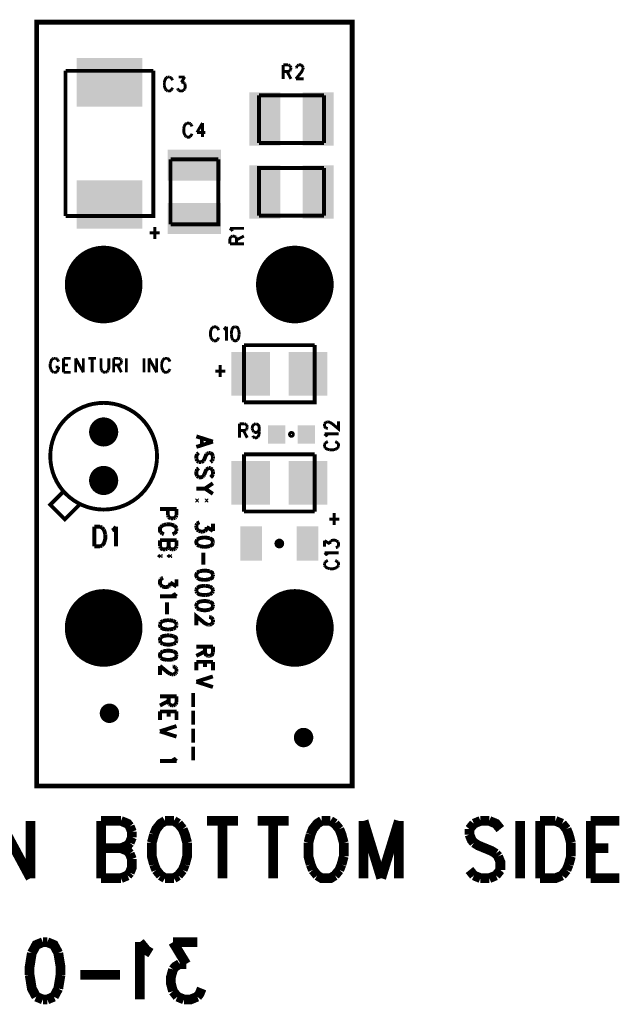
# Model space of a CAD drawing. Extents: x 7.05 to 9.21, y 7.55 to 9.58.
# Tile 2 of 2: x 7.96 to 9.21, y 7.55 to 9.58. Entities that reach past the tile are written whole.
import ezdxf

# ---------------------------------------------------------------- set-up
doc = ezdxf.new("R2010")
doc.units = 0
doc.layers.get('0').update_dxf_attribs({"linetype": 'CONTINUOUS'})
doc.layers.add('BOTASSEMBLY_PHO', color=6, linetype='CONTINUOUS')

# ---------------------------------------------------------------- blocks, each defined once
blk = doc.blocks.new('ROUND_6')
at = {"const_width": 0.03}
blk.add_lwpolyline([(-0.015, 0, 1), (0.015, 0, 1)], format="xyb", close=True, dxfattribs=at)
blk = doc.blocks.new('ROUND_25')
at = {"const_width": 0.02}
blk.add_lwpolyline([(-0.01, 0, 1), (0.01, 0, 1)], format="xyb", close=True, dxfattribs=at)
blk = doc.blocks.new('RECTANGLE_65')
blk.add_solid([(-0.0225, -0.0355), (-0.0225, 0.0355), (0.0225, -0.0355), (0.0225, 0.0355)])
blk = doc.blocks.new('RECTANGLE_137')
blk.add_solid([(-0.0675, -0.05), (-0.0675, 0.05), (0.0675, -0.05), (0.0675, 0.05)])
blk = doc.blocks.new('RECTANGLE_138')
blk.add_solid([(-0.018, -0.019), (-0.018, 0.019), (0.018, -0.019), (0.018, 0.019)])
blk = doc.blocks.new('ROUND_162')
at = {"const_width": 0.08}
blk.add_lwpolyline([(-0.04, 0, 1), (0.04, 0, 1)], format="xyb", close=True, dxfattribs=at)
blk = doc.blocks.new('RECTANGLE_163')
blk.add_solid([(-0.055, -0.032), (-0.055, 0.032), (0.055, -0.032), (0.055, 0.032)])
blk = doc.blocks.new('RECTANGLE_164')
blk.add_solid([(-0.04, -0.045), (-0.04, 0.045), (0.04, -0.045), (0.04, 0.045)])
blk = doc.blocks.new('RECTANGLE_171')
blk.add_solid([(-0.032, -0.055), (-0.032, 0.055), (0.032, -0.055), (0.032, 0.055)])

msp = doc.modelspace()

# ---------------------------------------------------------------- linework, layer by layer
at = {"layer": 'BOTASSEMBLY_PHO'}
for points, const_width in [([(8.65, 8), (8, 8), (8, 9.575), (8.65, 9.575), (8.65, 8)], 0.01), ([(8.508, 9.48687), (8.508, 9.458)], 0.006), ([(8.508, 9.48687), (8.51822, 9.48687)], 0.006), ([(8.51822, 9.48687), (8.52163, 9.4855)], 0.006), ([(8.52163, 9.4855), (8.52277, 9.48412)], 0.006), ([(8.52277, 9.48412), (8.5239, 9.48137)], 0.006), ([(8.5239, 9.47862), (8.52277, 9.47587)], 0.006), ([(8.5239, 9.48137), (8.5239, 9.47862)], 0.006), ([(8.53527, 9.48137), (8.5364, 9.48412)], 0.006), ([(8.53527, 9.48), (8.53527, 9.48137)], 0.006), ([(8.5364, 9.48412), (8.53754, 9.4855)], 0.006), ([(8.53754, 9.4855), (8.53981, 9.48687)], 0.006), ([(8.53981, 9.48687), (8.54436, 9.48687)], 0.006), ([(8.54436, 9.48687), (8.54663, 9.4855)], 0.006), ([(8.54663, 9.4855), (8.54777, 9.48412)], 0.006), ([(8.54777, 9.48412), (8.5489, 9.48137)], 0.006), ([(8.5489, 9.47862), (8.54777, 9.47587)], 0.006), ([(8.5489, 9.48137), (8.5489, 9.47862)], 0.006), ([(8.05944, 9.17539), (8.05944, 9.4746)], 0.008), ([(8.05944, 9.4746), (8.24055, 9.4746)], 0.008), ([(8.24055, 9.4746), (8.24055, 9.17539), (8.05944, 9.17539)], 0.008), ([(8.26754, 9.4605), (8.26527, 9.45775), (8.26413, 9.455)], 0.006), ([(8.26981, 9.46187), (8.26754, 9.4605)], 0.006), ([(8.27436, 9.46187), (8.26981, 9.46187)], 0.006), ([(8.27663, 9.4605), (8.27436, 9.46187)], 0.006), ([(8.2789, 9.45775), (8.27663, 9.4605)], 0.006), ([(8.28004, 9.455), (8.2789, 9.45775)], 0.006), ([(8.29254, 9.46187), (8.30504, 9.46187)], 0.006), ([(8.30504, 9.46187), (8.29822, 9.45087)], 0.006), ([(8.51822, 9.47312), (8.508, 9.47312)], 0.006), ([(8.51595, 9.47312), (8.5239, 9.458)], 0.006), ([(8.52163, 9.4745), (8.51822, 9.47312)], 0.006), ([(8.52277, 9.47587), (8.52163, 9.4745)], 0.006), ([(8.54777, 9.47587), (8.5455, 9.47175), (8.53413, 9.458)], 0.006), ([(8.53413, 9.458), (8.55004, 9.458)], 0.006), ([(8.26413, 9.455), (8.26299, 9.45087)], 0.006), ([(8.26299, 9.45087), (8.26299, 9.444)], 0.006), ([(8.26299, 9.444), (8.26413, 9.43987)], 0.006), ([(8.26413, 9.43987), (8.26527, 9.43712)], 0.006), ([(8.26527, 9.43712), (8.26754, 9.43437)], 0.006), ([(8.27663, 9.43437), (8.2789, 9.43712)], 0.006), ([(8.2789, 9.43712), (8.28004, 9.43987)], 0.006), ([(8.2914, 9.43575), (8.29027, 9.4385)], 0.006), ([(8.29822, 9.45087), (8.30163, 9.45087)], 0.006), ([(8.30163, 9.45087), (8.3039, 9.4495)], 0.006), ([(8.30504, 9.43712), (8.30277, 9.43437)], 0.006), ([(8.3039, 9.4495), (8.30504, 9.44812)], 0.006), ([(8.30504, 9.44812), (8.30618, 9.444), (8.30618, 9.44125), (8.30504, 9.43712)], 0.006), ([(8.26754, 9.43437), (8.26981, 9.433)], 0.006), ([(8.26981, 9.433), (8.27436, 9.433), (8.27663, 9.43437)], 0.006), ([(8.29254, 9.43437), (8.2914, 9.43575)], 0.006), ([(8.30277, 9.43437), (8.29936, 9.433), (8.29595, 9.433), (8.29254, 9.43437)], 0.006), ([(8.45807, 9.42421), (8.59192, 9.42421)], 0.008), ([(8.45807, 9.32578), (8.45807, 9.42421)], 0.008), ([(8.59192, 9.42421), (8.59192, 9.32578)], 0.008), ([(8.30413, 9.36), (8.303, 9.35587)], 0.006), ([(8.303, 9.35587), (8.303, 9.349), (8.30413, 9.34487)], 0.006), ([(8.30754, 9.3655), (8.30527, 9.36275), (8.30413, 9.36)], 0.006), ([(8.30981, 9.36687), (8.30754, 9.3655)], 0.006), ([(8.31436, 9.36687), (8.30981, 9.36687)], 0.006), ([(8.31663, 9.3655), (8.31436, 9.36687)], 0.006), ([(8.3189, 9.36275), (8.31663, 9.3655)], 0.006), ([(8.32004, 9.36), (8.3189, 9.36275)], 0.006), ([(8.34163, 9.36687), (8.33027, 9.34762)], 0.006), ([(8.34163, 9.36687), (8.34163, 9.338)], 0.006), ([(8.30413, 9.34487), (8.30527, 9.34212)], 0.006), ([(8.30527, 9.34212), (8.30754, 9.33937)], 0.006), ([(8.30754, 9.33937), (8.30981, 9.338)], 0.006), ([(8.30981, 9.338), (8.31436, 9.338), (8.31663, 9.33937)], 0.006), ([(8.31663, 9.33937), (8.3189, 9.34212)], 0.006), ([(8.3189, 9.34212), (8.32004, 9.34487)], 0.006), ([(8.33027, 9.34762), (8.34731, 9.34762)], 0.006), ([(8.59192, 9.32578), (8.45807, 9.32578)], 0.008), ([(8.37421, 9.29192), (8.37421, 9.15807), (8.27578, 9.15807)], 0.008), ([(8.27578, 9.15807), (8.27578, 9.29192)], 0.008), ([(8.27578, 9.29192), (8.37421, 9.29192)], 0.008), ([(8.45807, 9.17578), (8.45807, 9.27421), (8.59192, 9.27421)], 0.008), ([(8.59192, 9.27421), (8.59192, 9.17578)], 0.008), ([(8.59192, 9.17578), (8.45807, 9.17578)], 0.008), ([(8.24322, 9.15275), (8.24322, 9.128)], 0.006), ([(8.233, 9.14037), (8.25345, 9.14037)], 0.006), ([(8.40225, 9.1464), (8.39812, 9.14981)], 0.006), ([(8.39812, 9.14981), (8.427, 9.14981)], 0.006), ([(8.3995, 9.13163), (8.40087, 9.13277)], 0.006), ([(8.40087, 9.13277), (8.40362, 9.1339)], 0.006), ([(8.40362, 9.14413), (8.40225, 9.1464)], 0.006), ([(8.40362, 9.1339), (8.40637, 9.1339)], 0.006), ([(8.40637, 9.1339), (8.40912, 9.13277)], 0.006), ([(8.40912, 9.13277), (8.4105, 9.13163)], 0.006), ([(8.41187, 9.12595), (8.427, 9.1339)], 0.006), ([(8.39812, 9.12822), (8.3995, 9.13163)], 0.006), ([(8.39812, 9.118), (8.39812, 9.12822)], 0.006), ([(8.39812, 9.118), (8.427, 9.118)], 0.006), ([(8.4105, 9.13163), (8.41187, 9.12822)], 0.006), ([(8.41187, 9.12822), (8.41187, 9.118)], 0.006), ([(8.35913, 8.94), (8.358, 8.93587)], 0.006), ([(8.358, 8.93587), (8.358, 8.929), (8.35913, 8.92487)], 0.006), ([(8.36254, 8.9455), (8.36027, 8.94275), (8.35913, 8.94)], 0.006), ([(8.36481, 8.94687), (8.36254, 8.9455)], 0.006), ([(8.36936, 8.94687), (8.36481, 8.94687)], 0.006), ([(8.37163, 8.9455), (8.36936, 8.94687)], 0.006), ([(8.3739, 8.94275), (8.37163, 8.9455)], 0.006), ([(8.37504, 8.94), (8.3739, 8.94275)], 0.006), ([(8.38527, 8.94137), (8.38754, 8.94275)], 0.006), ([(8.38754, 8.94275), (8.39095, 8.94687)], 0.006), ([(8.39095, 8.94687), (8.39095, 8.918)], 0.006), ([(8.40231, 8.94137), (8.40118, 8.9345), (8.40118, 8.93037)], 0.006), ([(8.40118, 8.93037), (8.40231, 8.9235)], 0.006), ([(8.408, 8.94687), (8.40459, 8.9455), (8.40231, 8.94137)], 0.006), ([(8.41027, 8.94687), (8.408, 8.94687)], 0.006), ([(8.41595, 8.94137), (8.41368, 8.9455), (8.41027, 8.94687)], 0.006), ([(8.41368, 8.91937), (8.41595, 8.9235), (8.41709, 8.93037)], 0.006), ([(8.41709, 8.93037), (8.41709, 8.9345), (8.41595, 8.94137)], 0.006), ([(8.35913, 8.92487), (8.36027, 8.92212)], 0.006), ([(8.36027, 8.92212), (8.36254, 8.91937)], 0.006), ([(8.36254, 8.91937), (8.36481, 8.918)], 0.006), ([(8.36481, 8.918), (8.36936, 8.918), (8.37163, 8.91937)], 0.006), ([(8.37163, 8.91937), (8.3739, 8.92212)], 0.006), ([(8.3739, 8.92212), (8.37504, 8.92487)], 0.006), ([(8.40231, 8.9235), (8.40459, 8.91937)], 0.006), ([(8.40459, 8.91937), (8.408, 8.918), (8.41027, 8.918), (8.41368, 8.91937)], 0.006), ([(8.42716, 8.90905), (8.57283, 8.90905)], 0.008), ([(8.57283, 8.90905), (8.57283, 8.79094), (8.42716, 8.79094)], 0.008), ([(8.42716, 8.79094), (8.42716, 8.90905)], 0.008), ([(8.02913, 8.875), (8.028, 8.87087)], 0.006), ([(8.028, 8.87087), (8.028, 8.864), (8.02913, 8.85987)], 0.006), ([(8.03254, 8.8805), (8.03027, 8.87775), (8.02913, 8.875)], 0.006), ([(8.03481, 8.88187), (8.03254, 8.8805)], 0.006), ([(8.03936, 8.88187), (8.03481, 8.88187)], 0.006), ([(8.04163, 8.8805), (8.03936, 8.88187)], 0.006), ([(8.0439, 8.87775), (8.04163, 8.8805)], 0.006), ([(8.04504, 8.875), (8.0439, 8.87775)], 0.006), ([(8.05527, 8.88187), (8.05527, 8.853)], 0.006), ([(8.05527, 8.88187), (8.07004, 8.88187)], 0.006), ([(8.05527, 8.86812), (8.06436, 8.86812)], 0.006), ([(8.08027, 8.88187), (8.08027, 8.853)], 0.006), ([(8.08027, 8.88187), (8.09618, 8.853)], 0.006), ([(8.09618, 8.88187), (8.09618, 8.853)], 0.006), ([(8.1064, 8.88187), (8.12231, 8.88187)], 0.006), ([(8.11436, 8.88187), (8.11436, 8.853)], 0.006), ([(8.13254, 8.88187), (8.13254, 8.86125)], 0.006), ([(8.14731, 8.85712), (8.14845, 8.86125), (8.14845, 8.88187)], 0.006), ([(8.15868, 8.88187), (8.15868, 8.853)], 0.006), ([(8.15868, 8.88187), (8.1689, 8.88187)], 0.006), ([(8.1689, 8.86812), (8.15868, 8.86812)], 0.006), ([(8.16663, 8.86812), (8.17459, 8.853)], 0.006), ([(8.1689, 8.88187), (8.17231, 8.8805)], 0.006), ([(8.17231, 8.8695), (8.1689, 8.86812)], 0.006), ([(8.17231, 8.8805), (8.17345, 8.87912)], 0.006), ([(8.17345, 8.87087), (8.17231, 8.8695)], 0.006), ([(8.17345, 8.87912), (8.17459, 8.87637)], 0.006), ([(8.17459, 8.87362), (8.17345, 8.87087)], 0.006), ([(8.17459, 8.87637), (8.17459, 8.87362)], 0.006), ([(8.18481, 8.88187), (8.18481, 8.853)], 0.006), ([(8.22118, 8.88187), (8.22118, 8.853)], 0.006), ([(8.2314, 8.88187), (8.2314, 8.853)], 0.006), ([(8.2314, 8.88187), (8.24731, 8.853)], 0.006), ([(8.24731, 8.88187), (8.24731, 8.853)], 0.006), ([(8.25981, 8.87775), (8.25868, 8.875), (8.25754, 8.87087)], 0.006), ([(8.25754, 8.87087), (8.25754, 8.864)], 0.006), ([(8.26436, 8.88187), (8.26209, 8.8805), (8.25981, 8.87775)], 0.006), ([(8.2689, 8.88187), (8.26436, 8.88187)], 0.006), ([(8.27459, 8.875), (8.27345, 8.87775), (8.27118, 8.8805), (8.2689, 8.88187)], 0.006), ([(8.02913, 8.85987), (8.03027, 8.85712)], 0.006), ([(8.03027, 8.85712), (8.03254, 8.85437)], 0.006), ([(8.03254, 8.85437), (8.03481, 8.853)], 0.006), ([(8.03481, 8.853), (8.03936, 8.853), (8.04163, 8.85437)], 0.006), ([(8.03936, 8.864), (8.04504, 8.864)], 0.006), ([(8.04163, 8.85437), (8.0439, 8.85712)], 0.006), ([(8.0439, 8.85712), (8.04504, 8.85987)], 0.006), ([(8.04504, 8.85987), (8.04504, 8.864)], 0.006), ([(8.05527, 8.853), (8.07004, 8.853)], 0.006), ([(8.13254, 8.86125), (8.13368, 8.85712)], 0.006), ([(8.13368, 8.85712), (8.13595, 8.85437)], 0.006), ([(8.13595, 8.85437), (8.13936, 8.853), (8.14163, 8.853)], 0.006), ([(8.14163, 8.853), (8.14504, 8.85437)], 0.006), ([(8.14504, 8.85437), (8.14731, 8.85712)], 0.006), ([(8.25754, 8.864), (8.25868, 8.85987)], 0.006), ([(8.25868, 8.85987), (8.25981, 8.85712)], 0.006), ([(8.25981, 8.85712), (8.26209, 8.85437)], 0.006), ([(8.26209, 8.85437), (8.26436, 8.853), (8.2689, 8.853)], 0.006), ([(8.2689, 8.853), (8.27118, 8.85437)], 0.006), ([(8.27118, 8.85437), (8.27345, 8.85712)], 0.006), ([(8.27345, 8.85712), (8.27459, 8.85987)], 0.006), ([(8.368, 8.85537), (8.38845, 8.85537)], 0.006), ([(8.37822, 8.86775), (8.37822, 8.843)], 0.006), ([(8.418, 8.74687), (8.418, 8.718)], 0.006), ([(8.418, 8.74687), (8.42822, 8.74687)], 0.006), ([(8.42822, 8.74687), (8.43163, 8.7455)], 0.006), ([(8.44754, 8.7455), (8.45095, 8.74687)], 0.006), ([(8.45095, 8.74687), (8.45209, 8.74687)], 0.006), ([(8.45209, 8.74687), (8.4555, 8.7455), (8.45777, 8.74275), (8.4589, 8.73725)], 0.006), ([(8.59312, 8.7464), (8.5945, 8.74868), (8.59587, 8.74981)], 0.006), ([(8.59312, 8.74186), (8.59312, 8.7464)], 0.006), ([(8.59587, 8.74981), (8.59862, 8.75095)], 0.006), ([(8.59862, 8.75095), (8.60137, 8.75095)], 0.006), ([(8.60137, 8.75095), (8.60412, 8.74981)], 0.006), ([(8.60412, 8.74981), (8.60825, 8.74754)], 0.006), ([(8.60825, 8.74754), (8.622, 8.73618), (8.622, 8.75209)], 0.006), ([(8.42822, 8.73312), (8.418, 8.73312)], 0.006), ([(8.42595, 8.73312), (8.4339, 8.718)], 0.006), ([(8.43163, 8.7345), (8.42822, 8.73312)], 0.006), ([(8.43163, 8.7455), (8.43277, 8.74412)], 0.006), ([(8.43277, 8.73587), (8.43163, 8.7345)], 0.006), ([(8.43277, 8.74412), (8.4339, 8.74137)], 0.006), ([(8.4339, 8.73862), (8.43277, 8.73587)], 0.006), ([(8.4339, 8.74137), (8.4339, 8.73862)], 0.006), ([(8.44413, 8.73862), (8.44527, 8.74275), (8.44754, 8.7455)], 0.006), ([(8.44413, 8.73725), (8.44413, 8.73862)], 0.006), ([(8.44527, 8.73312), (8.44413, 8.73725)], 0.006), ([(8.44754, 8.73037), (8.44527, 8.73312)], 0.006), ([(8.4555, 8.73037), (8.45209, 8.729), (8.45095, 8.729), (8.44754, 8.73037)], 0.006), ([(8.45777, 8.73312), (8.4555, 8.73037)], 0.006), ([(8.4589, 8.73037), (8.45777, 8.7235), (8.4555, 8.71937)], 0.006), ([(8.4589, 8.73725), (8.45777, 8.73312)], 0.006), ([(8.4589, 8.73725), (8.4589, 8.73037)], 0.006), ([(8.59587, 8.73845), (8.5945, 8.73959), (8.59312, 8.74186)], 0.006), ([(8.59862, 8.73731), (8.59587, 8.73845)], 0.006), ([(8.6, 8.73731), (8.59862, 8.73731)], 0.006), ([(8.36312, 8.71009), (8.329, 8.721)], 0.008), ([(8.36312, 8.71009), (8.329, 8.69918)], 0.008), ([(8.34037, 8.7169), (8.34037, 8.70327)], 0.008), ([(8.4464, 8.71937), (8.44527, 8.72212)], 0.006), ([(8.44981, 8.718), (8.4464, 8.71937)], 0.006), ([(8.4555, 8.71937), (8.45209, 8.718), (8.44981, 8.718)], 0.006), ([(8.59725, 8.72254), (8.59312, 8.72595)], 0.006), ([(8.59312, 8.72595), (8.622, 8.72595)], 0.006), ([(8.5945, 8.70663), (8.59312, 8.70436)], 0.006), ([(8.59725, 8.7089), (8.5945, 8.70663)], 0.006), ([(8.59862, 8.72027), (8.59725, 8.72254)], 0.006), ([(8.6, 8.71004), (8.59725, 8.7089)], 0.006), ([(8.61787, 8.7089), (8.61512, 8.71004)], 0.006), ([(8.62062, 8.70663), (8.61787, 8.7089)], 0.006), ([(8.622, 8.69981), (8.622, 8.70436), (8.62062, 8.70663)], 0.006), ([(8.33062, 8.68418), (8.33387, 8.6869)], 0.008), ([(8.35175, 8.68554), (8.35012, 8.68418)], 0.008), ([(8.355, 8.6869), (8.35175, 8.68554)], 0.008), ([(8.35825, 8.6869), (8.355, 8.6869)], 0.008), ([(8.36312, 8.68009), (8.3615, 8.68418), (8.35825, 8.6869)], 0.008), ([(8.59312, 8.70436), (8.59312, 8.69981)], 0.006), ([(8.59312, 8.69981), (8.5945, 8.69754)], 0.006), ([(8.5945, 8.69754), (8.59725, 8.69527), (8.6, 8.69413)], 0.006), ([(8.6, 8.69413), (8.60412, 8.693)], 0.006), ([(8.60412, 8.693), (8.611, 8.693), (8.61512, 8.69413)], 0.006), ([(8.61512, 8.69413), (8.61787, 8.69527)], 0.006), ([(8.61787, 8.69527), (8.62062, 8.69754)], 0.006), ([(8.62062, 8.69754), (8.622, 8.69981)], 0.006), ([(8.329, 8.67463), (8.329, 8.68009), (8.33062, 8.68418)], 0.008), ([(8.33062, 8.67054), (8.329, 8.67463)], 0.008), ([(8.33387, 8.66781), (8.33062, 8.67054)], 0.008), ([(8.33875, 8.66781), (8.33387, 8.66781)], 0.008), ([(8.34362, 8.67054), (8.342, 8.66918), (8.33875, 8.66781)], 0.008), ([(8.35012, 8.68418), (8.3485, 8.68145), (8.34525, 8.67327), (8.34362, 8.67054)], 0.008), ([(8.35825, 8.66781), (8.3615, 8.67054)], 0.008), ([(8.3615, 8.67054), (8.36312, 8.67463)], 0.008), ([(8.36312, 8.67463), (8.36312, 8.68009)], 0.008), ([(8.42716, 8.56594), (8.42716, 8.68405)], 0.008), ([(8.42716, 8.68405), (8.57283, 8.68405)], 0.008), ([(8.57283, 8.68405), (8.57283, 8.56594)], 0.008), ([(8.329, 8.64872), (8.33062, 8.65281)], 0.008), ([(8.33062, 8.63918), (8.329, 8.64327), (8.329, 8.64872)], 0.008), ([(8.33062, 8.65281), (8.33387, 8.65554)], 0.008), ([(8.35012, 8.65281), (8.3485, 8.65009), (8.34525, 8.6419)], 0.008), ([(8.355, 8.65554), (8.35175, 8.65418), (8.35012, 8.65281)], 0.008), ([(8.35825, 8.65554), (8.355, 8.65554)], 0.008), ([(8.3615, 8.65281), (8.35825, 8.65554)], 0.008), ([(8.36312, 8.64872), (8.3615, 8.65281)], 0.008), ([(8.36312, 8.64327), (8.36312, 8.64872)], 0.008), ([(8.33387, 8.63645), (8.33062, 8.63918)], 0.008), ([(8.342, 8.63781), (8.33875, 8.63645), (8.33387, 8.63645)], 0.008), ([(8.34362, 8.63918), (8.342, 8.63781)], 0.008), ([(8.34525, 8.6419), (8.34362, 8.63918)], 0.008), ([(8.36312, 8.62418), (8.34687, 8.61327)], 0.008), ([(8.35825, 8.63645), (8.3615, 8.63918), (8.36312, 8.64327)], 0.008), ([(8.053, 8.605), (8.028, 8.58), (8.058, 8.55), (8.088, 8.58)], 0.008), ([(8.34687, 8.61327), (8.329, 8.61327)], 0.008), ([(8.36312, 8.60236), (8.34687, 8.61327)], 0.008), ([(8.33062, 8.59009), (8.329, 8.58872)], 0.008), ([(8.329, 8.58872), (8.33062, 8.58736)], 0.008), ([(8.33225, 8.58872), (8.33062, 8.59009)], 0.008), ([(8.33062, 8.58736), (8.33225, 8.58872)], 0.008), ([(8.35012, 8.59009), (8.3485, 8.58872)], 0.008), ([(8.3485, 8.58872), (8.35012, 8.58736)], 0.008), ([(8.35175, 8.58872), (8.35012, 8.59009)], 0.008), ([(8.35012, 8.58736), (8.35175, 8.58872)], 0.008), ([(8.28812, 8.571), (8.254, 8.571)], 0.008), ([(8.27025, 8.55872), (8.27025, 8.571)], 0.008), ([(8.28812, 8.571), (8.28812, 8.55872)], 0.008), ([(8.57283, 8.56594), (8.42716, 8.56594)], 0.008), ([(8.27187, 8.55463), (8.27025, 8.55872)], 0.008), ([(8.27675, 8.5519), (8.2735, 8.55327), (8.27187, 8.55463)], 0.008), ([(8.28162, 8.5519), (8.27675, 8.5519)], 0.008), ([(8.28487, 8.55327), (8.28162, 8.5519)], 0.008), ([(8.2865, 8.55463), (8.28487, 8.55327)], 0.008), ([(8.28812, 8.55872), (8.2865, 8.55463)], 0.008), ([(8.33062, 8.541), (8.33225, 8.54236), (8.3355, 8.54372)], 0.008), ([(8.603, 8.55037), (8.62345, 8.55037)], 0.006), ([(8.61322, 8.56275), (8.61322, 8.538)], 0.006), ([(8.119, 8.53468), (8.119, 8.494)], 0.008), ([(8.119, 8.53468), (8.13013, 8.53468)], 0.008), ([(8.13013, 8.53468), (8.1349, 8.53275)], 0.008), ([(8.1349, 8.53275), (8.13809, 8.52887)], 0.008), ([(8.13809, 8.52887), (8.13968, 8.525), (8.14127, 8.51918)], 0.008), ([(8.15559, 8.52693), (8.15877, 8.52887)], 0.008), ([(8.15877, 8.52887), (8.16354, 8.53468)], 0.008), ([(8.16354, 8.53468), (8.16354, 8.494)], 0.008), ([(8.25562, 8.53418), (8.254, 8.53145), (8.254, 8.526), (8.25562, 8.52327)], 0.008), ([(8.25887, 8.5369), (8.25562, 8.53418)], 0.008), ([(8.25562, 8.52327), (8.25887, 8.52054)], 0.008), ([(8.26212, 8.53827), (8.25887, 8.5369)], 0.008), ([(8.267, 8.53963), (8.26212, 8.53827)], 0.008), ([(8.27512, 8.53963), (8.267, 8.53963)], 0.008), ([(8.28325, 8.5369), (8.28, 8.53827), (8.27512, 8.53963)], 0.008), ([(8.28812, 8.53145), (8.2865, 8.53418), (8.28325, 8.5369)], 0.008), ([(8.28325, 8.52054), (8.2865, 8.52327), (8.28812, 8.526)], 0.008), ([(8.28812, 8.526), (8.28812, 8.53145)], 0.008), ([(8.329, 8.5369), (8.33062, 8.541)], 0.008), ([(8.329, 8.53281), (8.329, 8.5369)], 0.008), ([(8.33062, 8.52872), (8.329, 8.53281)], 0.008), ([(8.33387, 8.526), (8.33062, 8.52872)], 0.008), ([(8.33875, 8.52463), (8.33387, 8.526)], 0.008), ([(8.342, 8.52463), (8.33875, 8.52463)], 0.008), ([(8.34687, 8.526), (8.342, 8.52463)], 0.008), ([(8.35012, 8.53009), (8.3485, 8.52736), (8.34687, 8.526)], 0.008), ([(8.36312, 8.526), (8.35012, 8.53418)], 0.008), ([(8.35012, 8.53418), (8.35012, 8.53009)], 0.008), ([(8.36312, 8.541), (8.36312, 8.526)], 0.008), ([(8.13968, 8.50368), (8.13809, 8.49981), (8.1349, 8.49593)], 0.008), ([(8.14127, 8.51918), (8.14127, 8.5095), (8.13968, 8.50368)], 0.008), ([(8.28812, 8.5069), (8.254, 8.5069)], 0.008), ([(8.254, 8.49463), (8.254, 8.5069)], 0.008), ([(8.25887, 8.52054), (8.26212, 8.51918)], 0.008), ([(8.27187, 8.5069), (8.27187, 8.49463)], 0.008), ([(8.28, 8.51918), (8.28325, 8.52054)], 0.008), ([(8.28812, 8.5069), (8.28812, 8.49463)], 0.008), ([(8.33062, 8.50827), (8.329, 8.50418), (8.329, 8.50145), (8.33062, 8.49736)], 0.008), ([(8.34362, 8.51236), (8.3355, 8.511), (8.33062, 8.50827)], 0.008), ([(8.35662, 8.511), (8.3485, 8.51236), (8.34362, 8.51236)], 0.008), ([(8.36312, 8.50418), (8.3615, 8.50827), (8.35662, 8.511)], 0.008), ([(8.36312, 8.50145), (8.36312, 8.50418)], 0.008), ([(8.59312, 8.49345), (8.59312, 8.50595)], 0.006), ([(8.59312, 8.50595), (8.60412, 8.49913)], 0.006), ([(8.60412, 8.50254), (8.6055, 8.50481)], 0.006), ([(8.6055, 8.50481), (8.60687, 8.50595)], 0.006), ([(8.60687, 8.50595), (8.611, 8.50709), (8.61375, 8.50709), (8.61787, 8.50595)], 0.006), ([(8.61787, 8.50595), (8.62062, 8.50368)], 0.006), ([(8.62062, 8.50368), (8.622, 8.50027), (8.622, 8.49686), (8.62062, 8.49345)], 0.006), ([(8.13013, 8.494), (8.119, 8.494)], 0.008), ([(8.1349, 8.49593), (8.13013, 8.494)], 0.008), ([(8.25562, 8.49054), (8.254, 8.49463)], 0.008), ([(8.2605, 8.48781), (8.25725, 8.48918), (8.25562, 8.49054)], 0.008), ([(8.26537, 8.48781), (8.2605, 8.48781)], 0.008), ([(8.26862, 8.48918), (8.26537, 8.48781)], 0.008), ([(8.27025, 8.49054), (8.26862, 8.48918)], 0.008), ([(8.27187, 8.49463), (8.27025, 8.49054)], 0.008), ([(8.2735, 8.49054), (8.27187, 8.49463)], 0.008), ([(8.27512, 8.48918), (8.2735, 8.49054)], 0.008), ([(8.27837, 8.48781), (8.27512, 8.48918)], 0.008), ([(8.28162, 8.48781), (8.27837, 8.48781)], 0.008), ([(8.28487, 8.48918), (8.28162, 8.48781)], 0.008), ([(8.2865, 8.49054), (8.28487, 8.48918)], 0.008), ([(8.28812, 8.49463), (8.2865, 8.49054)], 0.008), ([(8.33062, 8.49736), (8.3355, 8.49463)], 0.008), ([(8.3355, 8.49463), (8.34362, 8.49327)], 0.008), ([(8.34362, 8.49327), (8.3485, 8.49327), (8.35662, 8.49463)], 0.008), ([(8.35662, 8.49463), (8.3615, 8.49736), (8.36312, 8.50145)], 0.008), ([(8.60412, 8.49913), (8.60412, 8.50254)], 0.006), ([(8.61925, 8.49231), (8.6165, 8.49118)], 0.006), ([(8.62062, 8.49345), (8.61925, 8.49231)], 0.006), ([(8.25562, 8.47554), (8.254, 8.47418), (8.25562, 8.47281)], 0.008), ([(8.25725, 8.47418), (8.25562, 8.47554)], 0.008), ([(8.25562, 8.47281), (8.25725, 8.47418)], 0.008), ([(8.27512, 8.47554), (8.2735, 8.47418), (8.27512, 8.47281)], 0.008), ([(8.27675, 8.47418), (8.27512, 8.47554)], 0.008), ([(8.27512, 8.47281), (8.27675, 8.47418)], 0.008), ([(8.34362, 8.481), (8.34362, 8.45645)], 0.008), ([(8.59725, 8.47754), (8.59312, 8.48095)], 0.006), ([(8.59312, 8.48095), (8.622, 8.48095)], 0.006), ([(8.59725, 8.4639), (8.5945, 8.46163)], 0.006), ([(8.59862, 8.47527), (8.59725, 8.47754)], 0.006), ([(8.6, 8.46504), (8.59725, 8.4639)], 0.006), ([(8.61787, 8.4639), (8.61512, 8.46504)], 0.006), ([(8.62062, 8.46163), (8.61787, 8.4639)], 0.006), ([(8.3355, 8.44281), (8.33062, 8.44009)], 0.008), ([(8.34362, 8.44418), (8.3355, 8.44281)], 0.008), ([(8.35662, 8.44281), (8.3485, 8.44418), (8.34362, 8.44418)], 0.008), ([(8.36312, 8.436), (8.3615, 8.44009), (8.35662, 8.44281)], 0.008), ([(8.5945, 8.46163), (8.59312, 8.45936)], 0.006), ([(8.59312, 8.45936), (8.59312, 8.45481)], 0.006), ([(8.59312, 8.45481), (8.5945, 8.45254)], 0.006), ([(8.5945, 8.45254), (8.59725, 8.45027), (8.6, 8.44913)], 0.006), ([(8.6, 8.44913), (8.60412, 8.448)], 0.006), ([(8.60412, 8.448), (8.611, 8.448), (8.61512, 8.44913)], 0.006), ([(8.61512, 8.44913), (8.61787, 8.45027)], 0.006), ([(8.61787, 8.45027), (8.62062, 8.45254)], 0.006), ([(8.622, 8.45481), (8.622, 8.45936), (8.62062, 8.46163)], 0.006), ([(8.62062, 8.45254), (8.622, 8.45481)], 0.006), ([(8.25562, 8.41418), (8.254, 8.41827), (8.254, 8.42236), (8.25562, 8.42645)], 0.008), ([(8.25562, 8.42645), (8.25725, 8.42781)], 0.008), ([(8.25725, 8.42781), (8.2605, 8.42918)], 0.008), ([(8.28812, 8.42645), (8.28812, 8.41145)], 0.008), ([(8.33062, 8.44009), (8.329, 8.436), (8.329, 8.43327), (8.33062, 8.42918)], 0.008), ([(8.33062, 8.42918), (8.3355, 8.42645), (8.34362, 8.42509)], 0.008), ([(8.34362, 8.42509), (8.3485, 8.42509), (8.35662, 8.42645)], 0.008), ([(8.35662, 8.42645), (8.3615, 8.42918), (8.36312, 8.43327)], 0.008), ([(8.36312, 8.43327), (8.36312, 8.436)], 0.008), ([(8.25887, 8.41145), (8.25562, 8.41418)], 0.008), ([(8.27187, 8.41145), (8.267, 8.41009), (8.26375, 8.41009), (8.25887, 8.41145)], 0.008), ([(8.2735, 8.41281), (8.27187, 8.41145)], 0.008), ([(8.27512, 8.41554), (8.2735, 8.41281)], 0.008), ([(8.28812, 8.41145), (8.27512, 8.41963)], 0.008), ([(8.27512, 8.41963), (8.27512, 8.41554)], 0.008), ([(8.33062, 8.40872), (8.329, 8.40463)], 0.008), ([(8.329, 8.40463), (8.329, 8.4019)], 0.008), ([(8.329, 8.4019), (8.33062, 8.39781)], 0.008), ([(8.34362, 8.41281), (8.3355, 8.41145), (8.33062, 8.40872)], 0.008), ([(8.3485, 8.41281), (8.34362, 8.41281)], 0.008), ([(8.35662, 8.41145), (8.3485, 8.41281)], 0.008), ([(8.3615, 8.40872), (8.35662, 8.41145)], 0.008), ([(8.36312, 8.40463), (8.3615, 8.40872)], 0.008), ([(8.3615, 8.39781), (8.36312, 8.4019)], 0.008), ([(8.36312, 8.4019), (8.36312, 8.40463)], 0.008), ([(8.28812, 8.391), (8.254, 8.391)], 0.008), ([(8.28162, 8.39781), (8.28325, 8.39509), (8.28812, 8.391)], 0.008), ([(8.33062, 8.39781), (8.3355, 8.39509), (8.34362, 8.39372)], 0.008), ([(8.34362, 8.38145), (8.3355, 8.38009), (8.33062, 8.37736)], 0.008), ([(8.34362, 8.39372), (8.3485, 8.39372)], 0.008), ([(8.35662, 8.38009), (8.3485, 8.38145), (8.34362, 8.38145)], 0.008), ([(8.3485, 8.39372), (8.35662, 8.39509)], 0.008), ([(8.35662, 8.39509), (8.3615, 8.39781)], 0.008), ([(8.36312, 8.37327), (8.3615, 8.37736), (8.35662, 8.38009)], 0.008), ([(8.26862, 8.37872), (8.26862, 8.35418)], 0.008), ([(8.33062, 8.37736), (8.329, 8.37327), (8.329, 8.37054)], 0.008), ([(8.329, 8.37054), (8.33062, 8.36645)], 0.008), ([(8.33062, 8.36645), (8.3355, 8.36372)], 0.008), ([(8.3355, 8.36372), (8.34362, 8.36236)], 0.008), ([(8.34362, 8.36236), (8.3485, 8.36236), (8.35662, 8.36372)], 0.008), ([(8.35662, 8.36372), (8.3615, 8.36645), (8.36312, 8.37054)], 0.008), ([(8.36312, 8.37054), (8.36312, 8.37327)], 0.008), ([(8.2605, 8.34054), (8.25562, 8.33781)], 0.008), ([(8.26862, 8.3419), (8.2605, 8.34054)], 0.008), ([(8.2735, 8.3419), (8.26862, 8.3419)], 0.008), ([(8.28162, 8.34054), (8.2735, 8.3419)], 0.008), ([(8.2865, 8.33781), (8.28162, 8.34054)], 0.008), ([(8.35012, 8.33372), (8.34525, 8.33645), (8.329, 8.35009), (8.329, 8.331)], 0.008), ([(8.355, 8.34872), (8.35662, 8.34872)], 0.008), ([(8.35662, 8.34872), (8.35987, 8.34736)], 0.008), ([(8.35987, 8.34736), (8.3615, 8.346), (8.36312, 8.34327)], 0.008), ([(8.36312, 8.34327), (8.36312, 8.33781)], 0.008), ([(8.25562, 8.33781), (8.254, 8.33372)], 0.008), ([(8.254, 8.33372), (8.254, 8.331), (8.25562, 8.3269)], 0.008), ([(8.25562, 8.3269), (8.2605, 8.32418), (8.26862, 8.32281)], 0.008), ([(8.26862, 8.32281), (8.2735, 8.32281)], 0.008), ([(8.2735, 8.32281), (8.28162, 8.32418)], 0.008), ([(8.28162, 8.32418), (8.2865, 8.3269)], 0.008), ([(8.28812, 8.33372), (8.2865, 8.33781)], 0.008), ([(8.2865, 8.3269), (8.28812, 8.331)], 0.008), ([(8.28812, 8.331), (8.28812, 8.33372)], 0.008), ([(8.35337, 8.33236), (8.35012, 8.33372)], 0.008), ([(8.35662, 8.33236), (8.35337, 8.33236)], 0.008), ([(8.35987, 8.33372), (8.35662, 8.33236)], 0.008), ([(8.36312, 8.33781), (8.3615, 8.33509), (8.35987, 8.33372)], 0.008), ([(8.25562, 8.30645), (8.254, 8.30236), (8.254, 8.29963)], 0.008), ([(8.254, 8.29963), (8.25562, 8.29554)], 0.008), ([(8.26862, 8.31054), (8.2605, 8.30918), (8.25562, 8.30645)], 0.008), ([(8.2735, 8.31054), (8.26862, 8.31054)], 0.008), ([(8.28162, 8.30918), (8.2735, 8.31054)], 0.008), ([(8.28812, 8.30236), (8.2865, 8.30645), (8.28162, 8.30918)], 0.008), ([(8.2865, 8.29554), (8.28812, 8.29963)], 0.008), ([(8.28812, 8.29963), (8.28812, 8.30236)], 0.008), ([(8.25562, 8.29554), (8.2605, 8.29281)], 0.008), ([(8.2605, 8.29281), (8.26862, 8.29145)], 0.008), ([(8.26862, 8.27918), (8.2605, 8.27781)], 0.008), ([(8.26862, 8.29145), (8.2735, 8.29145), (8.28162, 8.29281)], 0.008), ([(8.28162, 8.27781), (8.2735, 8.27918), (8.26862, 8.27918)], 0.008), ([(8.28162, 8.29281), (8.2865, 8.29554)], 0.008), ([(8.36312, 8.28736), (8.329, 8.28736)], 0.008), ([(8.34687, 8.27509), (8.34687, 8.28736)], 0.008), ([(8.36312, 8.28736), (8.36312, 8.27509)], 0.008), ([(8.25562, 8.27509), (8.254, 8.271), (8.254, 8.26827), (8.25562, 8.26418)], 0.008), ([(8.2605, 8.27781), (8.25562, 8.27509)], 0.008), ([(8.25562, 8.26418), (8.2605, 8.26145), (8.26862, 8.26009)], 0.008), ([(8.26862, 8.26009), (8.2735, 8.26009), (8.28162, 8.26145)], 0.008), ([(8.28812, 8.271), (8.2865, 8.27509), (8.28162, 8.27781)], 0.008), ([(8.28162, 8.26145), (8.2865, 8.26418), (8.28812, 8.26827)], 0.008), ([(8.28812, 8.26827), (8.28812, 8.271)], 0.008), ([(8.34687, 8.27781), (8.329, 8.26827)], 0.008), ([(8.35012, 8.26963), (8.3485, 8.271), (8.34687, 8.27509)], 0.008), ([(8.35337, 8.26827), (8.35012, 8.26963)], 0.008), ([(8.35662, 8.26827), (8.35337, 8.26827)], 0.008), ([(8.35987, 8.26963), (8.35662, 8.26827)], 0.008), ([(8.36312, 8.27509), (8.3615, 8.271), (8.35987, 8.26963)], 0.008), ([(8.27512, 8.23145), (8.27025, 8.23418), (8.254, 8.24781)], 0.008), ([(8.254, 8.24781), (8.254, 8.22872)], 0.008), ([(8.28, 8.24645), (8.28162, 8.24645)], 0.008), ([(8.28162, 8.24645), (8.28487, 8.24509)], 0.008), ([(8.28487, 8.24509), (8.2865, 8.24372)], 0.008), ([(8.2865, 8.24372), (8.28812, 8.241)], 0.008), ([(8.28812, 8.241), (8.28812, 8.23554)], 0.008), ([(8.36312, 8.256), (8.329, 8.256)], 0.008), ([(8.329, 8.256), (8.329, 8.23827)], 0.008), ([(8.34687, 8.256), (8.34687, 8.24509)], 0.008), ([(8.36312, 8.256), (8.36312, 8.23827)], 0.008), ([(8.27837, 8.23009), (8.27512, 8.23145)], 0.008), ([(8.28162, 8.23009), (8.27837, 8.23009)], 0.008), ([(8.28487, 8.23145), (8.28162, 8.23009)], 0.008), ([(8.2865, 8.23281), (8.28487, 8.23145)], 0.008), ([(8.28812, 8.23554), (8.2865, 8.23281)], 0.008), ([(8.36312, 8.226), (8.329, 8.21509)], 0.008), ([(8.36312, 8.20418), (8.329, 8.21509)], 0.008), ([(8.28812, 8.18509), (8.254, 8.18509)], 0.008), ([(8.27187, 8.17281), (8.27187, 8.18509)], 0.008), ([(8.28812, 8.18509), (8.28812, 8.17281)], 0.008), ([(8.3225, 8.1919), (8.3225, 8.16327)], 0.008), ([(8.27187, 8.17554), (8.254, 8.166)], 0.008), ([(8.2735, 8.16872), (8.27187, 8.17281)], 0.008), ([(8.27512, 8.16736), (8.2735, 8.16872)], 0.008), ([(8.27837, 8.166), (8.27512, 8.16736)], 0.008), ([(8.28162, 8.166), (8.27837, 8.166)], 0.008), ([(8.28487, 8.16736), (8.28162, 8.166)], 0.008), ([(8.2865, 8.16872), (8.28487, 8.16736)], 0.008), ([(8.28812, 8.17281), (8.2865, 8.16872)], 0.008), ([(8.28812, 8.15372), (8.254, 8.15372)], 0.008), ([(8.254, 8.15372), (8.254, 8.136)], 0.008), ([(8.27187, 8.15372), (8.27187, 8.14281)], 0.008), ([(8.28812, 8.15372), (8.28812, 8.136)], 0.008), ([(8.3225, 8.15509), (8.3225, 8.12645)], 0.008), ([(8.28812, 8.12372), (8.254, 8.11281)], 0.008), ([(8.3225, 8.11827), (8.3225, 8.08963)], 0.008), ([(8.28812, 8.1019), (8.254, 8.11281)], 0.008), ([(8.3225, 8.08145), (8.3225, 8.05281)], 0.008), ([(8.28162, 8.05827), (8.28325, 8.05554)], 0.008), ([(8.28325, 8.05554), (8.28812, 8.05145)], 0.008), ([(8.28812, 8.05145), (8.254, 8.05145)], 0.008), ([(7.92363, 7.92812), (7.98727, 7.81)], 0.02), ([(7.98727, 7.92812), (7.98727, 7.81)], 0.02), ([(8.13272, 7.92812), (8.13272, 7.81)], 0.02), ([(8.13272, 7.92812), (8.17363, 7.92812)], 0.02), ([(8.17363, 7.92812), (8.18727, 7.9225), (8.19181, 7.91687)], 0.02), ([(8.26454, 7.92812), (8.25545, 7.9225), (8.24636, 7.91125), (8.24181, 7.9)], 0.02), ([(8.28272, 7.92812), (8.26454, 7.92812)], 0.02), ([(8.29181, 7.9225), (8.28272, 7.92812)], 0.02), ([(8.3509, 7.92812), (8.41454, 7.92812)], 0.02), ([(8.38272, 7.92812), (8.38272, 7.81)], 0.02), ([(8.45545, 7.92812), (8.51909, 7.92812)], 0.02), ([(8.48727, 7.92812), (8.48727, 7.81)], 0.02), ([(8.58727, 7.92812), (8.57818, 7.9225), (8.56909, 7.91125), (8.56454, 7.9)], 0.02), ([(8.60545, 7.92812), (8.58727, 7.92812)], 0.02), ([(8.61454, 7.9225), (8.60545, 7.92812)], 0.02), ([(8.67363, 7.92812), (8.67363, 7.81)], 0.02), ([(8.67363, 7.92812), (8.71, 7.81)], 0.02), ([(8.74636, 7.92812), (8.71, 7.81)], 0.02), ([(8.74636, 7.92812), (8.74636, 7.81)], 0.02), ([(8.91454, 7.92812), (8.9009, 7.9225)], 0.02), ([(8.93272, 7.92812), (8.91454, 7.92812)], 0.02), ([(8.95545, 7.91125), (8.94636, 7.9225), (8.93272, 7.92812)], 0.02), ([(8.99636, 7.92812), (8.99636, 7.81)], 0.02), ([(9.03727, 7.92812), (9.03727, 7.81)], 0.02), ([(9.03727, 7.92812), (9.06909, 7.92812)], 0.02), ([(9.06909, 7.92812), (9.08272, 7.9225)], 0.02), ([(9.14181, 7.92812), (9.14181, 7.81)], 0.02), ([(9.14181, 7.92812), (9.2009, 7.92812)], 0.02), ([(8.19181, 7.91687), (8.19636, 7.90562)], 0.02), ([(8.3009, 7.91125), (8.29181, 7.9225)], 0.02), ([(8.31, 7.88312), (8.30545, 7.9), (8.3009, 7.91125)], 0.02), ([(8.62363, 7.91125), (8.61454, 7.9225)], 0.02), ([(8.63272, 7.88312), (8.62818, 7.9), (8.62363, 7.91125)], 0.02), ([(8.9009, 7.9225), (8.89181, 7.91125)], 0.02), ([(8.89181, 7.91125), (8.89181, 7.9)], 0.02), ([(9.08272, 7.9225), (9.09181, 7.91125)], 0.02), ([(9.09181, 7.91125), (9.09636, 7.9), (9.1009, 7.88312)], 0.02), ([(8.19636, 7.89437), (8.19181, 7.88312)], 0.02), ([(8.19636, 7.90562), (8.19636, 7.89437)], 0.02), ([(8.24181, 7.9), (8.23727, 7.88312)], 0.02), ([(8.56454, 7.9), (8.56, 7.88312)], 0.02), ([(8.89181, 7.9), (8.89636, 7.88875), (8.9009, 7.88312)], 0.02), ([(8.13272, 7.87187), (8.17363, 7.87187)], 0.02), ([(8.19181, 7.88312), (8.18727, 7.8775), (8.17363, 7.87187)], 0.02), ([(8.17363, 7.87187), (8.18727, 7.86625), (8.19181, 7.86062)], 0.02), ([(8.23727, 7.88312), (8.23727, 7.855), (8.24181, 7.83812)], 0.02), ([(8.30545, 7.83812), (8.31, 7.855), (8.31, 7.88312)], 0.02), ([(8.56, 7.88312), (8.56, 7.855), (8.56454, 7.83812)], 0.02), ([(8.63272, 7.855), (8.63272, 7.88312)], 0.02), ([(8.9009, 7.88312), (8.91, 7.8775), (8.93727, 7.86625), (8.94636, 7.86062)], 0.02), ([(9.1009, 7.88312), (9.1009, 7.855)], 0.02), ([(9.14181, 7.87187), (9.17818, 7.87187)], 0.02), ([(8.19181, 7.86062), (8.19636, 7.84937)], 0.02), ([(8.19636, 7.84937), (8.19636, 7.8325), (8.19181, 7.82125)], 0.02), ([(8.62818, 7.83812), (8.63272, 7.855)], 0.02), ([(8.94636, 7.86062), (8.9509, 7.855)], 0.02), ([(8.9509, 7.855), (8.95545, 7.84375), (8.95545, 7.82687)], 0.02), ([(9.1009, 7.855), (9.09636, 7.83812)], 0.02), ([(8.24181, 7.83812), (8.24636, 7.82687)], 0.02), ([(8.24636, 7.82687), (8.25545, 7.81562)], 0.02), ([(8.29181, 7.81562), (8.3009, 7.82687)], 0.02), ([(8.3009, 7.82687), (8.30545, 7.83812)], 0.02), ([(8.56454, 7.83812), (8.56909, 7.82687)], 0.02), ([(8.56909, 7.82687), (8.57818, 7.81562)], 0.02), ([(8.61454, 7.81562), (8.62363, 7.82687)], 0.02), ([(8.62363, 7.82687), (8.62818, 7.83812)], 0.02), ([(8.9009, 7.81562), (8.89181, 7.82687)], 0.02), ([(8.95545, 7.82687), (8.94636, 7.81562)], 0.02), ([(9.09181, 7.82687), (9.08272, 7.81562)], 0.02), ([(9.09636, 7.83812), (9.09181, 7.82687)], 0.02), ([(8.17363, 7.81), (8.13272, 7.81)], 0.02), ([(8.18727, 7.81562), (8.17363, 7.81)], 0.02), ([(8.19181, 7.82125), (8.18727, 7.81562)], 0.02), ([(8.25545, 7.81562), (8.26454, 7.81)], 0.02), ([(8.26454, 7.81), (8.28272, 7.81)], 0.02), ([(8.28272, 7.81), (8.29181, 7.81562)], 0.02), ([(8.57818, 7.81562), (8.58727, 7.81), (8.60545, 7.81), (8.61454, 7.81562)], 0.02), ([(8.91454, 7.81), (8.9009, 7.81562)], 0.02), ([(8.93272, 7.81), (8.91454, 7.81)], 0.02), ([(8.94636, 7.81562), (8.93272, 7.81)], 0.02), ([(9.08272, 7.81562), (9.06909, 7.81), (9.03727, 7.81)], 0.02), ([(9.14181, 7.81), (9.2009, 7.81)], 0.02), ([(7.99, 7.65562), (7.99909, 7.6725), (8.01272, 7.67812)], 0.02), ([(8.01272, 7.67812), (8.02181, 7.67812)], 0.02), ([(8.02181, 7.67812), (8.03545, 7.6725), (8.04454, 7.65562)], 0.02), ([(8.23545, 7.65562), (8.22636, 7.66125), (8.21272, 7.67812)], 0.02), ([(8.21272, 7.67812), (8.21272, 7.56)], 0.02), ([(8.3309, 7.67812), (8.2809, 7.67812)], 0.02), ([(8.2809, 7.67812), (8.30818, 7.63312)], 0.02), ([(7.98545, 7.61062), (7.98545, 7.6275), (7.99, 7.65562)], 0.02), ([(8.04454, 7.65562), (8.04909, 7.6275), (8.04909, 7.61062)], 0.02), ([(8.29454, 7.63312), (8.28545, 7.6275), (8.2809, 7.62187)], 0.02), ([(8.30818, 7.63312), (8.29454, 7.63312)], 0.02), ([(7.99909, 7.56562), (7.99, 7.5825), (7.98545, 7.61062)], 0.02), ([(8.04909, 7.61062), (8.04454, 7.5825)], 0.02), ([(8.17181, 7.61062), (8.09, 7.61062)], 0.02), ([(8.2809, 7.62187), (8.27636, 7.605), (8.27636, 7.59375), (8.2809, 7.57687)], 0.02), ([(8.04454, 7.5825), (8.03545, 7.56562)], 0.02), ([(8.3309, 7.56562), (8.33545, 7.57125), (8.34, 7.5825)], 0.02), ([(8.01272, 7.56), (7.99909, 7.56562)], 0.02), ([(8.03545, 7.56562), (8.02181, 7.56)], 0.02), ([(8.2809, 7.57687), (8.29, 7.56562)], 0.02), ([(8.29, 7.56562), (8.30363, 7.56)], 0.02), ([(8.30363, 7.56), (8.31727, 7.56), (8.3309, 7.56562)], 0.02), ([(8.02181, 7.56), (8.01272, 7.56)], 0.02)]:
    msp.add_lwpolyline(points, dxfattribs=dict(at, const_width=const_width))
for points, const_width in [([(8.028, 8.68, 1), (8.248, 8.68, 1)], 0.008), ([(8.52205, 8.725, 1), (8.52795, 8.725, 1)], 0.008), ([(8.495, 8.5, 1), (8.505, 8.5, 1)], 0.01)]:
    msp.add_lwpolyline(points, format="xyb", close=True, dxfattribs=dict(at, const_width=const_width))

# ---------------------------------------------------------------- block references
for name, p in [('RECTANGLE_137', (8.15, 9.45098)), ('RECTANGLE_171', (8.46988, 9.375)), ('RECTANGLE_171', (8.58011, 9.375)), ('RECTANGLE_163', (8.325, 9.28011)), ('RECTANGLE_171', (8.46988, 9.225)), ('RECTANGLE_171', (8.58011, 9.225)), ('RECTANGLE_137', (8.15, 9.19901)), ('RECTANGLE_163', (8.325, 9.16988)), ('ROUND_162', (8.138, 9.034)), ('ROUND_162', (8.532, 9.034)), ('RECTANGLE_164', (8.44094, 8.85)), ('RECTANGLE_164', (8.55905, 8.85)), ('ROUND_6', (8.138, 8.73)), ('RECTANGLE_138', (8.49448, 8.725)), ('RECTANGLE_138', (8.55551, 8.725)), ('RECTANGLE_164', (8.44094, 8.625)), ('RECTANGLE_164', (8.55905, 8.625)), ('ROUND_6', (8.138, 8.63)), ('RECTANGLE_65', (8.44192, 8.5)), ('RECTANGLE_65', (8.55807, 8.5)), ('ROUND_162', (8.138, 8.326)), ('ROUND_162', (8.532, 8.326)), ('ROUND_25', (8.15, 8.15)), ('ROUND_25', (8.55, 8.1))]:
    msp.add_blockref(name, p, dxfattribs=at)

doc.saveas('drawing.dxf')
